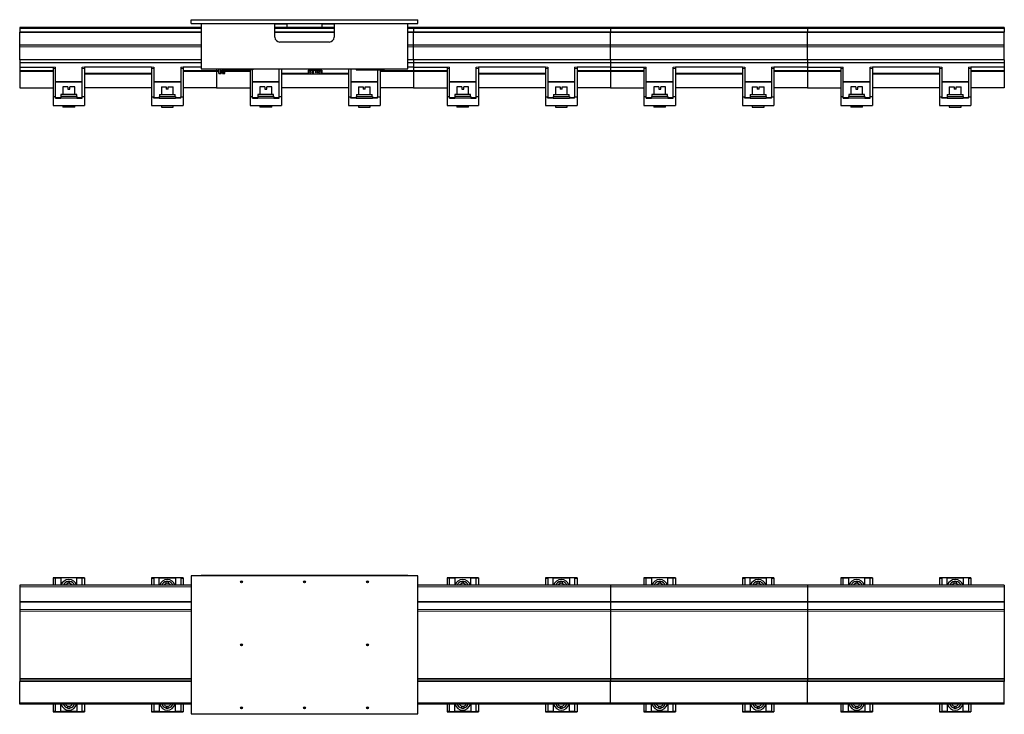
# Model space of a CAD drawing. Header units: millimetres. Extents: x 0 to 841, y 0 to 594.
# Tile 12 of 14: x 435 to 601, y 286 to 404. Entities that reach past the tile are written whole.
import ezdxf

# ---------------------------------------------------------------- set-up
doc = ezdxf.new("R2010")
doc.units = ezdxf.units.MM

msp = doc.modelspace()

# ---------------------------------------------------------------- linework, layer by layer
at = {"color": 7, "linetype": 'Continuous', "lineweight": 30}
for p, q in [((463.89, 403.35), (463.89, 404.02)), ((463.89, 404.02), (502.23, 404.02)), ((463.89, 403.35), (468.29, 403.35)), ((465.59, 403.34), (465.59, 395.69)), ((478.06, 403.34), (465.59, 403.34)), ((468.29, 403.35), (468.29, 403.34)), ((475.63, 403.35), (475.63, 403.34)), ((475.63, 403.35), (490.49, 403.35)), ((478.06, 401.07), (478.06, 403.34)), ((478.06, 403.34), (480.06, 403.34)), ((480.06, 403.34), (480.06, 402.67)), ((486.06, 402.67), (486.06, 403.34)), ((486.06, 403.34), (488.06, 403.34)), ((488.06, 403.34), (488.06, 401.07)), ((500.53, 403.34), (488.06, 403.34)), ((490.49, 403.35), (490.49, 403.34)), ((497.83, 403.35), (497.83, 403.34)), ((497.83, 403.35), (502.23, 403.35)), ((500.53, 395.69), (500.53, 403.34)), ((502.23, 403.35), (502.23, 404.02)), ((465.59, 402.67), (434.86, 402.67)), ((434.86, 402.67), (434.86, 402.51)), ((434.86, 402.51), (434.86, 401.91)), ((465.59, 401.91), (434.86, 401.91)), ((434.86, 401.85), (434.86, 401.91)), ((465.59, 401.85), (434.86, 401.85)), ((434.86, 399.74), (434.86, 401.85)), ((488.06, 402.67), (478.06, 402.67)), ((488.06, 401.91), (478.06, 401.91)), ((488.06, 401.85), (478.06, 401.85)), ((501.49, 402.67), (500.53, 402.67)), ((501.49, 401.91), (500.53, 401.91)), ((501.49, 401.85), (500.53, 401.85)), ((501.49, 402.67), (501.49, 402.51)), ((501.49, 402.51), (501.49, 401.91)), ((501.49, 401.85), (501.49, 401.91)), ((501.49, 399.74), (501.49, 401.85)), ((534.83, 402.67), (501.53, 402.67)), ((501.53, 402.67), (501.53, 402.51)), ((501.53, 402.51), (501.53, 401.91)), ((534.83, 401.91), (501.53, 401.91)), ((501.53, 401.85), (501.53, 401.91)), ((534.83, 401.85), (501.53, 401.85)), ((501.53, 399.74), (501.53, 401.85)), ((534.83, 402.67), (534.83, 402.51)), ((534.83, 402.51), (534.83, 401.91)), ((534.83, 401.85), (534.83, 401.91)), ((534.83, 399.74), (534.83, 401.85)), ((568.16, 402.67), (534.86, 402.67)), ((534.86, 402.67), (534.86, 402.51)), ((534.86, 402.51), (534.86, 401.91)), ((568.16, 401.91), (534.86, 401.91)), ((534.86, 401.85), (534.86, 401.91)), ((568.16, 401.85), (534.86, 401.85)), ((534.86, 399.74), (534.86, 401.85)), ((568.16, 402.67), (568.16, 402.51)), ((568.16, 402.51), (568.16, 401.91)), ((568.16, 401.85), (568.16, 401.91)), ((568.16, 399.74), (568.16, 401.85)), ((601.49, 402.67), (568.19, 402.67)), ((568.19, 402.67), (568.19, 402.51)), ((568.19, 402.51), (568.19, 401.91)), ((601.49, 401.91), (568.19, 401.91)), ((568.19, 401.85), (568.19, 401.91)), ((601.49, 401.85), (568.19, 401.85)), ((568.19, 399.74), (568.19, 401.85)), ((601.49, 402.67), (601.49, 402.51)), ((601.49, 402.51), (601.49, 401.91)), ((601.49, 401.85), (601.49, 401.91)), ((601.49, 399.74), (601.49, 401.85)), ((487.23, 400.24), (478.89, 400.24)), ((434.86, 399.72), (434.86, 399.74)), ((465.59, 399.72), (434.86, 399.72)), ((434.86, 399.45), (434.86, 399.72)), ((434.86, 397.22), (434.86, 399.45)), ((501.49, 399.72), (500.53, 399.72)), ((501.49, 399.72), (501.49, 399.74)), ((501.49, 399.45), (501.49, 399.72)), ((501.49, 397.22), (501.49, 399.45)), ((501.53, 399.72), (501.53, 399.74)), ((534.83, 399.72), (501.53, 399.72)), ((501.53, 399.45), (501.53, 399.72)), ((501.53, 397.22), (501.53, 399.45)), ((534.83, 399.72), (534.83, 399.74)), ((534.83, 399.45), (534.83, 399.72)), ((534.83, 397.22), (534.83, 399.45)), ((534.86, 399.72), (534.86, 399.74)), ((568.16, 399.72), (534.86, 399.72)), ((534.86, 399.45), (534.86, 399.72)), ((534.86, 397.22), (534.86, 399.45)), ((568.16, 399.72), (568.16, 399.74)), ((568.16, 399.45), (568.16, 399.72)), ((568.16, 397.22), (568.16, 399.45)), ((568.19, 399.72), (568.19, 399.74)), ((601.49, 399.72), (568.19, 399.72)), ((568.19, 399.45), (568.19, 399.72)), ((568.19, 397.22), (568.19, 399.45)), ((601.49, 399.72), (601.49, 399.74)), ((601.49, 399.45), (601.49, 399.72)), ((601.49, 397.22), (601.49, 399.45)), ((465.59, 397.22), (434.86, 397.22)), ((434.86, 397.22), (434.86, 396.72)), ((465.59, 396.72), (434.86, 396.72)), ((434.86, 396.72), (434.86, 395.99)), ((501.49, 397.22), (500.53, 397.22)), ((501.49, 396.72), (500.53, 396.72)), ((501.49, 397.22), (501.49, 396.72)), ((501.49, 396.72), (501.49, 395.99)), ((534.83, 397.22), (501.53, 397.22)), ((501.53, 397.22), (501.53, 396.72)), ((534.83, 396.72), (501.53, 396.72)), ((501.53, 396.72), (501.53, 395.99)), ((534.83, 397.22), (534.83, 396.72)), ((534.83, 396.72), (534.83, 395.99)), ((568.16, 397.22), (534.86, 397.22)), ((534.86, 397.22), (534.86, 396.72)), ((568.16, 396.72), (534.86, 396.72)), ((534.86, 396.72), (534.86, 395.99)), ((568.16, 397.22), (568.16, 396.72)), ((568.16, 396.72), (568.16, 395.99)), ((601.49, 397.22), (568.19, 397.22)), ((568.19, 397.22), (568.19, 396.72)), ((601.49, 396.72), (568.19, 396.72)), ((568.19, 396.72), (568.19, 395.99)), ((601.49, 397.22), (601.49, 396.72)), ((601.49, 396.72), (601.49, 395.99)), ((434.86, 395.99), (440.51, 395.99)), ((434.86, 395.99), (434.86, 395.42)), ((434.86, 395.42), (434.86, 395.26)), ((434.86, 395.26), (434.86, 392.49)), ((440.51, 395.99), (440.51, 395.78)), ((440.51, 395.78), (440.51, 390.99)), ((440.91, 395.78), (440.91, 395.99)), ((440.91, 390.99), (440.91, 395.78)), ((445.44, 395.78), (445.44, 395.99)), ((445.44, 390.99), (445.44, 395.78)), ((445.84, 395.99), (445.84, 395.78)), ((457.18, 395.99), (445.84, 395.99)), ((445.84, 395.78), (445.84, 390.99)), ((457.18, 395.99), (457.18, 395.78)), ((457.18, 395.78), (457.18, 390.99)), ((457.58, 395.99), (457.58, 395.78)), ((457.58, 395.78), (457.58, 390.99)), ((462.11, 395.99), (462.11, 395.78)), ((462.11, 395.78), (462.11, 390.99)), ((462.51, 395.99), (462.51, 395.78)), ((465.59, 395.99), (462.51, 395.99)), ((462.51, 395.78), (462.51, 390.99)), ((465.59, 395.69), (500.53, 395.69)), ((468.16, 395.69), (468.16, 395.42)), ((468.16, 395.42), (468.16, 395.26)), ((468.16, 395.26), (468.16, 392.49)), ((468.19, 395.69), (468.19, 395.42)), ((468.19, 395.42), (468.19, 395.26)), ((468.19, 395.26), (468.19, 392.49)), ((468.56, 394.92), (468.56, 395.69)), ((468.82, 394.92), (468.82, 395.69)), ((468.93, 395.29), (468.93, 394.92)), ((469.19, 394.92), (469.19, 395.29)), ((469.38, 394.92), (469.38, 395.69)), ((469.56, 394.92), (469.56, 395.69)), ((469.63, 395.69), (469.63, 395.52)), ((474.29, 395.52), (469.63, 395.52)), ((473.84, 395.52), (473.84, 390.99)), ((474.24, 390.99), (474.24, 395.52)), ((474.29, 395.69), (474.29, 395.52)), ((478.78, 390.99), (478.78, 395.69)), ((479.18, 395.69), (479.18, 390.99)), ((483.68, 395.45), (483.68, 394.85)), ((483.68, 395.45), (484.38, 395.45)), ((484.38, 395.45), (484.38, 394.85)), ((484.38, 395.45), (484.51, 395.45)), ((484.51, 395.45), (484.51, 394.85)), ((484.51, 395.45), (484.53, 395.45)), ((484.53, 395.45), (484.53, 394.85)), ((484.53, 395.45), (484.54, 395.45)), ((484.54, 395.45), (484.54, 394.85)), ((484.54, 395.45), (485.31, 395.45)), ((485.31, 395.45), (485.31, 394.85)), ((485.31, 395.45), (486.01, 395.45)), ((486.01, 395.45), (486.01, 394.85)), ((490.51, 395.69), (490.51, 390.99)), ((490.91, 395.69), (490.91, 390.99)), ((491.83, 395.69), (491.83, 395.52)), ((491.83, 395.52), (496.49, 395.52)), ((495.44, 395.52), (495.44, 390.99)), ((495.84, 395.52), (495.84, 390.99)), ((496.49, 395.69), (496.49, 395.52)), ((501.49, 395.99), (500.53, 395.99)), ((501.49, 395.99), (501.49, 395.42)), ((501.49, 395.42), (501.49, 395.26)), ((501.49, 395.26), (501.49, 392.49)), ((501.53, 395.99), (507.18, 395.99)), ((501.53, 395.99), (501.53, 395.42)), ((501.53, 395.42), (501.53, 395.26)), ((501.53, 395.26), (501.53, 392.49)), ((507.18, 395.99), (507.18, 395.78)), ((507.18, 395.78), (507.18, 390.99)), ((507.58, 395.78), (507.58, 395.99)), ((507.58, 390.99), (507.58, 395.78)), ((512.11, 395.78), (512.11, 395.99)), ((512.11, 390.99), (512.11, 395.78)), ((512.51, 395.99), (512.51, 395.78)), ((523.84, 395.99), (512.51, 395.99)), ((512.51, 395.78), (512.51, 390.99)), ((523.84, 395.99), (523.84, 395.78)), ((523.84, 395.78), (523.84, 390.99)), ((524.24, 395.99), (524.24, 395.78)), ((524.24, 395.78), (524.24, 390.99)), ((528.78, 395.99), (528.78, 395.78)), ((528.78, 395.78), (528.78, 390.99)), ((529.18, 395.99), (529.18, 395.78)), ((534.83, 395.99), (529.18, 395.99)), ((529.18, 395.78), (529.18, 390.99)), ((534.83, 395.99), (534.83, 395.42)), ((534.83, 395.42), (534.83, 395.26)), ((534.83, 395.26), (534.83, 392.49)), ((534.86, 395.99), (540.51, 395.99)), ((534.86, 395.99), (534.86, 395.42)), ((534.86, 395.42), (534.86, 395.26)), ((534.86, 395.26), (534.86, 392.49)), ((540.51, 395.99), (540.51, 395.78)), ((540.51, 395.78), (540.51, 390.99)), ((540.91, 395.78), (540.91, 395.99)), ((540.91, 390.99), (540.91, 395.78)), ((545.44, 395.78), (545.44, 395.99)), ((545.44, 390.99), (545.44, 395.78)), ((545.84, 395.99), (545.84, 395.78)), ((557.18, 395.99), (545.84, 395.99)), ((545.84, 395.78), (545.84, 390.99)), ((557.18, 395.99), (557.18, 395.78)), ((557.18, 395.78), (557.18, 390.99)), ((557.58, 395.99), (557.58, 395.78)), ((557.58, 395.78), (557.58, 390.99)), ((562.11, 395.99), (562.11, 395.78)), ((562.11, 395.78), (562.11, 390.99)), ((562.51, 395.99), (562.51, 395.78)), ((568.16, 395.99), (562.51, 395.99)), ((562.51, 395.78), (562.51, 390.99)), ((568.16, 395.99), (568.16, 395.42)), ((568.16, 395.42), (568.16, 395.26)), ((568.16, 395.26), (568.16, 392.49)), ((568.19, 395.99), (573.84, 395.99)), ((568.19, 395.99), (568.19, 395.42)), ((568.19, 395.42), (568.19, 395.26)), ((568.19, 395.26), (568.19, 392.49)), ((573.84, 395.99), (573.84, 395.78)), ((573.84, 395.78), (573.84, 390.99)), ((574.24, 395.78), (574.24, 395.99)), ((574.24, 390.99), (574.24, 395.78)), ((578.78, 395.78), (578.78, 395.99)), ((578.78, 390.99), (578.78, 395.78)), ((579.18, 395.99), (579.18, 395.78)), ((590.51, 395.99), (579.18, 395.99)), ((579.18, 395.78), (579.18, 390.99)), ((590.51, 395.99), (590.51, 395.78)), ((590.51, 395.78), (590.51, 390.99)), ((590.91, 395.99), (590.91, 395.78)), ((590.91, 395.78), (590.91, 390.99)), ((595.44, 395.99), (595.44, 395.78)), ((595.44, 395.78), (595.44, 390.99)), ((595.84, 395.99), (595.84, 395.78)), ((601.49, 395.99), (595.84, 395.99)), ((595.84, 395.78), (595.84, 390.99)), ((601.49, 395.99), (601.49, 395.42)), ((601.49, 395.42), (601.49, 395.26)), ((601.49, 395.26), (601.49, 392.49)), ((468.56, 394.92), (468.82, 394.92)), ((468.82, 394.92), (468.93, 394.92)), ((469.19, 394.92), (469.21, 394.92)), ((469.21, 394.92), (469.38, 394.92)), ((469.38, 394.92), (469.56, 394.92)), ((483.68, 394.85), (484.38, 394.85)), ((484.38, 394.85), (484.51, 394.85)), ((484.51, 394.85), (484.53, 394.85)), ((484.53, 394.85), (484.54, 394.85)), ((484.54, 394.85), (485.31, 394.85)), ((485.31, 394.85), (486.01, 394.85)), ((434.86, 392.49), (440.51, 392.49)), ((442.18, 392.67), (442.18, 391.37)), ((443.01, 392.67), (442.18, 392.67)), ((443.01, 392.67), (443.01, 392.24)), ((443.01, 392.24), (443.35, 392.24)), ((443.35, 392.24), (443.35, 392.67)), ((444.18, 392.67), (443.35, 392.67)), ((444.18, 391.37), (444.18, 392.67)), ((457.18, 392.49), (445.84, 392.49)), ((458.84, 392.67), (458.84, 391.37)), ((458.84, 392.67), (459.67, 392.67)), ((459.67, 392.67), (459.67, 392.24)), ((460.01, 392.24), (459.67, 392.24)), ((460.01, 392.24), (460.01, 392.67)), ((460.01, 392.67), (460.84, 392.67)), ((460.84, 391.37), (460.84, 392.67)), ((468.16, 392.49), (462.51, 392.49)), ((468.19, 392.49), (473.84, 392.49)), ((475.51, 392.67), (475.51, 391.37)), ((476.34, 392.67), (475.51, 392.67)), ((476.34, 392.67), (476.34, 392.24)), ((476.34, 392.24), (476.68, 392.24)), ((476.68, 392.24), (476.68, 392.67)), ((477.51, 392.67), (476.68, 392.67)), ((477.51, 391.37), (477.51, 392.67)), ((490.51, 392.49), (479.18, 392.49)), ((492.18, 392.67), (492.18, 391.37)), ((492.18, 392.67), (493.01, 392.67)), ((493.01, 392.67), (493.01, 392.24)), ((493.35, 392.24), (493.01, 392.24)), ((493.35, 392.24), (493.35, 392.67)), ((493.35, 392.67), (494.18, 392.67)), ((494.18, 391.37), (494.18, 392.67)), ((501.49, 392.49), (495.84, 392.49)), ((501.53, 392.49), (507.18, 392.49)), ((508.84, 392.67), (508.84, 391.37)), ((509.67, 392.67), (508.84, 392.67)), ((509.67, 392.67), (509.67, 392.24)), ((509.67, 392.24), (510.01, 392.24)), ((510.01, 392.24), (510.01, 392.67)), ((510.84, 392.67), (510.01, 392.67)), ((510.84, 391.37), (510.84, 392.67)), ((523.84, 392.49), (512.51, 392.49)), ((525.51, 392.67), (525.51, 391.37)), ((525.51, 392.67), (526.34, 392.67)), ((526.34, 392.67), (526.34, 392.24)), ((526.68, 392.24), (526.34, 392.24)), ((526.68, 392.24), (526.68, 392.67)), ((526.68, 392.67), (527.51, 392.67)), ((527.51, 391.37), (527.51, 392.67)), ((534.83, 392.49), (529.18, 392.49)), ((534.86, 392.49), (540.51, 392.49)), ((542.18, 392.67), (542.18, 391.37)), ((543.01, 392.67), (542.18, 392.67)), ((543.01, 392.67), (543.01, 392.24)), ((543.01, 392.24), (543.35, 392.24)), ((543.35, 392.24), (543.35, 392.67)), ((544.18, 392.67), (543.35, 392.67)), ((544.18, 391.37), (544.18, 392.67)), ((557.18, 392.49), (545.84, 392.49)), ((558.84, 392.67), (558.84, 391.37)), ((558.84, 392.67), (559.67, 392.67)), ((559.67, 392.67), (559.67, 392.24)), ((560.01, 392.24), (559.67, 392.24)), ((560.01, 392.24), (560.01, 392.67)), ((560.01, 392.67), (560.84, 392.67)), ((560.84, 391.37), (560.84, 392.67)), ((568.16, 392.49), (562.51, 392.49)), ((568.19, 392.49), (573.84, 392.49)), ((575.51, 392.67), (575.51, 391.37)), ((576.34, 392.67), (575.51, 392.67)), ((576.34, 392.67), (576.34, 392.24)), ((576.34, 392.24), (576.68, 392.24)), ((576.68, 392.24), (576.68, 392.67)), ((577.51, 392.67), (576.68, 392.67)), ((577.51, 391.37), (577.51, 392.67)), ((590.51, 392.49), (579.18, 392.49)), ((592.18, 392.67), (592.18, 391.37)), ((592.18, 392.67), (593.01, 392.67)), ((593.01, 392.67), (593.01, 392.24)), ((593.35, 392.24), (593.01, 392.24)), ((593.35, 392.24), (593.35, 392.67)), ((593.35, 392.67), (594.18, 392.67)), ((594.18, 391.37), (594.18, 392.67)), ((601.49, 392.49), (595.84, 392.49)), ((440.91, 390.99), (440.51, 390.99)), ((440.51, 390.99), (440.51, 389.52)), ((440.91, 390.72), (440.91, 390.99)), ((440.91, 390.72), (441.81, 390.72)), ((441.81, 391), (441.81, 390.72)), ((444.54, 391), (441.81, 391)), ((444.54, 390.72), (441.81, 390.72)), ((441.84, 391.37), (441.84, 391)), ((444.51, 391.37), (441.84, 391.37)), ((444.51, 391), (444.51, 391.37)), ((444.54, 391), (444.54, 390.72)), ((444.54, 390.72), (445.44, 390.72)), ((445.44, 390.72), (445.44, 390.99)), ((445.84, 390.99), (445.44, 390.99)), ((445.84, 390.99), (445.84, 389.52)), ((457.18, 390.99), (457.18, 389.52)), ((457.18, 390.99), (457.58, 390.99)), ((457.58, 390.72), (457.58, 390.99)), ((458.48, 390.72), (457.58, 390.72)), ((458.48, 391), (458.48, 390.72)), ((458.48, 391), (461.21, 391)), ((458.48, 390.72), (461.21, 390.72)), ((458.51, 391.37), (458.51, 391)), ((458.51, 391.37), (461.18, 391.37)), ((461.18, 391), (461.18, 391.37)), ((461.21, 391), (461.21, 390.72)), ((462.11, 390.72), (461.21, 390.72)), ((462.11, 390.72), (462.11, 390.99)), ((462.11, 390.99), (462.51, 390.99)), ((462.51, 390.99), (462.51, 389.52)), ((473.84, 390.99), (473.84, 389.52)), ((474.24, 390.99), (473.84, 390.99)), ((474.24, 390.72), (474.24, 390.99)), ((474.24, 390.72), (475.14, 390.72)), ((475.14, 391), (475.14, 390.72)), ((477.88, 391), (475.14, 391)), ((477.88, 390.72), (475.14, 390.72)), ((475.18, 391.37), (475.18, 391)), ((477.84, 391.37), (475.18, 391.37)), ((477.84, 391), (477.84, 391.37)), ((477.88, 391), (477.88, 390.72)), ((477.88, 390.72), (478.78, 390.72)), ((478.78, 390.72), (478.78, 390.99)), ((479.18, 390.99), (478.78, 390.99)), ((479.18, 390.99), (479.18, 389.52)), ((490.51, 390.99), (490.91, 390.99)), ((490.51, 390.99), (490.51, 389.52)), ((490.91, 390.72), (490.91, 390.99)), ((491.81, 390.72), (490.91, 390.72)), ((491.81, 391), (491.81, 390.72)), ((491.81, 391), (494.54, 391)), ((491.81, 390.72), (494.54, 390.72)), ((491.84, 391.37), (491.84, 391)), ((491.84, 391.37), (494.51, 391.37)), ((494.51, 391), (494.51, 391.37)), ((494.54, 391), (494.54, 390.72)), ((495.44, 390.72), (494.54, 390.72)), ((495.44, 390.72), (495.44, 390.99)), ((495.44, 390.99), (495.84, 390.99)), ((495.84, 390.99), (495.84, 389.52)), ((507.18, 390.99), (507.18, 389.52)), ((507.58, 390.99), (507.18, 390.99)), ((507.58, 390.72), (507.58, 390.99)), ((507.58, 390.72), (508.48, 390.72)), ((508.48, 391), (508.48, 390.72)), ((511.21, 391), (508.48, 391)), ((511.21, 390.72), (508.48, 390.72)), ((508.51, 391.37), (508.51, 391)), ((511.18, 391.37), (508.51, 391.37)), ((511.18, 391), (511.18, 391.37)), ((511.21, 391), (511.21, 390.72)), ((511.21, 390.72), (512.11, 390.72)), ((512.11, 390.72), (512.11, 390.99)), ((512.51, 390.99), (512.11, 390.99)), ((512.51, 390.99), (512.51, 389.52)), ((523.84, 390.99), (524.24, 390.99)), ((523.84, 390.99), (523.84, 389.52)), ((524.24, 390.72), (524.24, 390.99)), ((525.14, 390.72), (524.24, 390.72)), ((525.14, 391), (525.14, 390.72)), ((525.14, 391), (527.88, 391)), ((525.14, 390.72), (527.88, 390.72)), ((525.18, 391.37), (525.18, 391)), ((525.18, 391.37), (527.84, 391.37)), ((527.84, 391), (527.84, 391.37)), ((527.88, 391), (527.88, 390.72)), ((528.78, 390.72), (527.88, 390.72)), ((528.78, 390.72), (528.78, 390.99)), ((528.78, 390.99), (529.18, 390.99)), ((529.18, 390.99), (529.18, 389.52)), ((540.51, 390.99), (540.51, 389.52)), ((540.91, 390.99), (540.51, 390.99)), ((540.91, 390.72), (540.91, 390.99)), ((540.91, 390.72), (541.81, 390.72)), ((541.81, 391), (541.81, 390.72)), ((544.54, 391), (541.81, 391)), ((544.54, 390.72), (541.81, 390.72)), ((541.84, 391.37), (541.84, 391)), ((544.51, 391.37), (541.84, 391.37)), ((544.51, 391), (544.51, 391.37)), ((544.54, 391), (544.54, 390.72)), ((544.54, 390.72), (545.44, 390.72)), ((545.44, 390.72), (545.44, 390.99)), ((545.84, 390.99), (545.44, 390.99)), ((545.84, 390.99), (545.84, 389.52)), ((557.18, 390.99), (557.18, 389.52)), ((557.18, 390.99), (557.58, 390.99)), ((557.58, 390.72), (557.58, 390.99)), ((558.48, 390.72), (557.58, 390.72)), ((558.48, 391), (558.48, 390.72)), ((558.48, 391), (561.21, 391)), ((558.48, 390.72), (561.21, 390.72)), ((558.51, 391.37), (558.51, 391)), ((558.51, 391.37), (561.18, 391.37)), ((561.18, 391), (561.18, 391.37)), ((561.21, 391), (561.21, 390.72)), ((562.11, 390.72), (561.21, 390.72)), ((562.11, 390.72), (562.11, 390.99)), ((562.11, 390.99), (562.51, 390.99)), ((562.51, 390.99), (562.51, 389.52)), ((573.84, 390.99), (573.84, 389.52)), ((574.24, 390.99), (573.84, 390.99)), ((574.24, 390.72), (574.24, 390.99)), ((574.24, 390.72), (575.14, 390.72)), ((575.14, 391), (575.14, 390.72)), ((577.88, 391), (575.14, 391)), ((577.88, 390.72), (575.14, 390.72)), ((575.18, 391.37), (575.18, 391)), ((577.84, 391.37), (575.18, 391.37)), ((577.84, 391), (577.84, 391.37)), ((577.88, 391), (577.88, 390.72)), ((577.88, 390.72), (578.78, 390.72)), ((578.78, 390.72), (578.78, 390.99)), ((579.18, 390.99), (578.78, 390.99)), ((579.18, 390.99), (579.18, 389.52)), ((590.51, 390.99), (590.51, 389.52)), ((590.51, 390.99), (590.91, 390.99)), ((590.91, 390.72), (590.91, 390.99)), ((591.81, 390.72), (590.91, 390.72)), ((591.81, 391), (591.81, 390.72)), ((591.81, 391), (594.54, 391)), ((591.81, 390.72), (594.54, 390.72)), ((591.84, 391.37), (591.84, 391)), ((591.84, 391.37), (594.51, 391.37)), ((594.51, 391), (594.51, 391.37)), ((594.54, 391), (594.54, 390.72)), ((595.44, 390.72), (594.54, 390.72)), ((595.44, 390.72), (595.44, 390.99)), ((595.44, 390.99), (595.84, 390.99)), ((595.84, 390.99), (595.84, 389.52)), ((440.51, 389.52), (445.84, 389.52)), ((442.18, 389.52), (442.18, 389.19)), ((444.18, 389.19), (442.18, 389.19)), ((444.18, 389.19), (444.18, 389.52)), ((457.18, 389.52), (462.51, 389.52)), ((458.84, 389.52), (458.84, 389.19)), ((458.84, 389.19), (460.84, 389.19)), ((460.84, 389.19), (460.84, 389.52)), ((473.84, 389.52), (479.18, 389.52)), ((475.51, 389.52), (475.51, 389.19)), ((477.51, 389.19), (475.51, 389.19)), ((477.51, 389.19), (477.51, 389.52)), ((490.51, 389.52), (495.84, 389.52)), ((492.18, 389.52), (492.18, 389.19)), ((492.18, 389.19), (494.18, 389.19)), ((494.18, 389.19), (494.18, 389.52)), ((507.18, 389.52), (512.51, 389.52)), ((508.84, 389.52), (508.84, 389.19)), ((510.84, 389.19), (508.84, 389.19)), ((510.84, 389.19), (510.84, 389.52)), ((523.84, 389.52), (529.18, 389.52)), ((525.51, 389.52), (525.51, 389.19)), ((525.51, 389.19), (527.51, 389.19)), ((527.51, 389.19), (527.51, 389.52)), ((540.51, 389.52), (545.84, 389.52)), ((542.18, 389.52), (542.18, 389.19)), ((544.18, 389.19), (542.18, 389.19)), ((544.18, 389.19), (544.18, 389.52)), ((557.18, 389.52), (562.51, 389.52)), ((558.84, 389.52), (558.84, 389.19)), ((558.84, 389.19), (560.84, 389.19)), ((560.84, 389.19), (560.84, 389.52)), ((573.84, 389.52), (579.18, 389.52)), ((575.51, 389.52), (575.51, 389.19)), ((577.51, 389.19), (575.51, 389.19)), ((577.51, 389.19), (577.51, 389.52)), ((590.51, 389.52), (595.84, 389.52)), ((592.18, 389.52), (592.18, 389.19)), ((592.18, 389.19), (594.18, 389.19)), ((594.18, 389.19), (594.18, 389.52)), ((465.59, 310.02), (465.59, 309.92)), ((465.59, 310.02), (480.06, 310.02)), ((480.06, 310.02), (480.06, 309.92)), ((480.06, 310.02), (480.23, 310.02)), ((480.23, 310.02), (485.89, 310.02)), ((485.89, 310.02), (486.06, 310.02)), ((486.06, 310.02), (486.06, 309.92)), ((486.06, 310.02), (500.53, 310.02)), ((500.53, 310.02), (500.53, 309.92)), ((463.89, 308.32), (434.86, 308.32)), ((434.86, 308.32), (434.86, 308.05)), ((445.84, 309.58), (440.51, 309.58)), ((440.51, 309.58), (440.51, 309.54)), ((440.91, 309.54), (440.51, 309.54)), ((440.51, 309.54), (440.51, 308.32)), ((440.91, 309.55), (441.81, 309.55)), ((440.91, 309.55), (440.91, 309.54)), ((440.91, 308.32), (440.91, 309.54)), ((441.81, 309.55), (441.81, 308.32)), ((444.54, 309.55), (441.81, 309.55)), ((443.01, 308.97), (443.01, 308.63)), ((443.35, 308.63), (443.35, 308.97)), ((444.54, 308.32), (444.54, 309.55)), ((444.54, 309.55), (445.44, 309.55)), ((445.44, 309.55), (445.44, 309.54)), ((445.84, 309.54), (445.44, 309.54)), ((445.44, 308.32), (445.44, 309.54)), ((445.84, 309.58), (445.84, 309.54)), ((445.84, 309.54), (445.84, 308.32)), ((462.51, 309.58), (457.18, 309.58)), ((457.18, 309.58), (457.18, 309.54)), ((457.18, 309.54), (457.58, 309.54)), ((457.18, 309.54), (457.18, 308.32)), ((458.48, 309.55), (457.58, 309.55)), ((457.58, 309.55), (457.58, 309.54)), ((457.58, 309.54), (457.58, 308.32)), ((458.48, 308.32), (458.48, 309.55)), ((458.48, 309.55), (461.21, 309.55)), ((459.67, 308.63), (459.67, 308.97)), ((460.01, 308.97), (460.01, 308.63)), ((461.21, 309.55), (461.21, 308.32)), ((462.11, 309.55), (461.21, 309.55)), ((462.11, 309.55), (462.11, 309.54)), ((462.11, 309.54), (462.51, 309.54)), ((462.11, 309.54), (462.11, 308.32)), ((462.51, 309.58), (462.51, 309.54)), ((462.51, 309.54), (462.51, 308.32)), ((463.89, 309.92), (463.89, 286.58)), ((502.23, 309.92), (463.89, 309.92)), ((502.23, 286.58), (502.23, 309.92)), ((534.83, 308.32), (502.23, 308.32)), ((512.51, 309.58), (507.18, 309.58)), ((507.18, 309.58), (507.18, 309.54)), ((507.58, 309.54), (507.18, 309.54)), ((507.18, 309.54), (507.18, 308.32)), ((507.58, 309.55), (508.48, 309.55)), ((507.58, 309.55), (507.58, 309.54)), ((507.58, 308.32), (507.58, 309.54)), ((508.48, 309.55), (508.48, 308.32)), ((511.21, 309.55), (508.48, 309.55)), ((509.67, 308.97), (509.67, 308.63)), ((510.01, 308.63), (510.01, 308.97)), ((511.21, 308.32), (511.21, 309.55)), ((511.21, 309.55), (512.11, 309.55)), ((512.11, 309.55), (512.11, 309.54)), ((512.51, 309.54), (512.11, 309.54)), ((512.11, 308.32), (512.11, 309.54)), ((512.51, 309.58), (512.51, 309.54)), ((512.51, 309.54), (512.51, 308.32)), ((529.18, 309.58), (523.84, 309.58)), ((523.84, 309.58), (523.84, 309.54)), ((523.84, 309.54), (524.24, 309.54)), ((523.84, 309.54), (523.84, 308.32)), ((525.14, 309.55), (524.24, 309.55)), ((524.24, 309.55), (524.24, 309.54)), ((524.24, 309.54), (524.24, 308.32)), ((525.14, 308.32), (525.14, 309.55)), ((525.14, 309.55), (527.88, 309.55)), ((526.34, 308.63), (526.34, 308.97)), ((526.68, 308.97), (526.68, 308.63)), ((527.88, 309.55), (527.88, 308.32)), ((528.78, 309.55), (527.88, 309.55)), ((528.78, 309.55), (528.78, 309.54)), ((528.78, 309.54), (529.18, 309.54)), ((528.78, 309.54), (528.78, 308.32)), ((529.18, 309.58), (529.18, 309.54)), ((529.18, 309.54), (529.18, 308.32)), ((534.83, 308.32), (534.83, 308.05)), ((568.16, 308.32), (534.86, 308.32)), ((534.86, 308.32), (534.86, 308.05)), ((545.84, 309.58), (540.51, 309.58)), ((540.51, 309.58), (540.51, 309.54)), ((540.91, 309.54), (540.51, 309.54)), ((540.51, 309.54), (540.51, 308.32)), ((540.91, 309.55), (541.81, 309.55)), ((540.91, 309.55), (540.91, 309.54)), ((540.91, 308.32), (540.91, 309.54)), ((541.81, 309.55), (541.81, 308.32)), ((544.54, 309.55), (541.81, 309.55)), ((543.01, 308.97), (543.01, 308.63)), ((543.35, 308.63), (543.35, 308.97)), ((544.54, 308.32), (544.54, 309.55)), ((544.54, 309.55), (545.44, 309.55)), ((545.44, 309.55), (545.44, 309.54)), ((545.84, 309.54), (545.44, 309.54)), ((545.44, 308.32), (545.44, 309.54)), ((545.84, 309.58), (545.84, 309.54)), ((545.84, 309.54), (545.84, 308.32)), ((562.51, 309.58), (557.18, 309.58)), ((557.18, 309.58), (557.18, 309.54)), ((557.18, 309.54), (557.58, 309.54)), ((557.18, 309.54), (557.18, 308.32)), ((558.48, 309.55), (557.58, 309.55)), ((557.58, 309.55), (557.58, 309.54)), ((557.58, 309.54), (557.58, 308.32)), ((558.48, 308.32), (558.48, 309.55)), ((558.48, 309.55), (561.21, 309.55)), ((559.67, 308.63), (559.67, 308.97)), ((560.01, 308.97), (560.01, 308.63)), ((561.21, 309.55), (561.21, 308.32)), ((562.11, 309.55), (561.21, 309.55)), ((562.11, 309.55), (562.11, 309.54)), ((562.11, 309.54), (562.51, 309.54)), ((562.11, 309.54), (562.11, 308.32)), ((562.51, 309.58), (562.51, 309.54)), ((562.51, 309.54), (562.51, 308.32)), ((568.16, 308.32), (568.16, 308.05)), ((601.49, 308.32), (568.19, 308.32)), ((568.19, 308.32), (568.19, 308.05)), ((579.18, 309.58), (573.84, 309.58)), ((573.84, 309.58), (573.84, 309.54)), ((574.24, 309.54), (573.84, 309.54)), ((573.84, 309.54), (573.84, 308.32)), ((574.24, 309.55), (575.14, 309.55)), ((574.24, 309.55), (574.24, 309.54)), ((574.24, 308.32), (574.24, 309.54)), ((575.14, 309.55), (575.14, 308.32)), ((577.88, 309.55), (575.14, 309.55)), ((576.34, 308.97), (576.34, 308.63)), ((576.68, 308.63), (576.68, 308.97)), ((577.88, 308.32), (577.88, 309.55)), ((577.88, 309.55), (578.78, 309.55)), ((578.78, 309.55), (578.78, 309.54)), ((579.18, 309.54), (578.78, 309.54)), ((578.78, 308.32), (578.78, 309.54)), ((579.18, 309.58), (579.18, 309.54)), ((579.18, 309.54), (579.18, 308.32)), ((595.84, 309.58), (590.51, 309.58)), ((590.51, 309.58), (590.51, 309.54)), ((590.51, 309.54), (590.91, 309.54)), ((590.51, 309.54), (590.51, 308.32)), ((591.81, 309.55), (590.91, 309.55)), ((590.91, 309.55), (590.91, 309.54)), ((590.91, 309.54), (590.91, 308.32)), ((591.81, 308.32), (591.81, 309.55)), ((591.81, 309.55), (594.54, 309.55)), ((593.01, 308.63), (593.01, 308.97)), ((593.35, 308.97), (593.35, 308.63)), ((594.54, 309.55), (594.54, 308.32)), ((595.44, 309.55), (594.54, 309.55)), ((595.44, 309.55), (595.44, 309.54)), ((595.44, 309.54), (595.84, 309.54)), ((595.44, 309.54), (595.44, 308.32)), ((595.84, 309.58), (595.84, 309.54)), ((595.84, 309.54), (595.84, 308.32)), ((601.49, 308.32), (601.49, 308.05)), ((434.86, 308.05), (434.86, 305.58)), ((534.83, 308.05), (534.83, 305.58)), ((534.86, 308.05), (534.86, 305.58)), ((568.16, 308.05), (568.16, 305.58)), ((568.19, 308.05), (568.19, 305.58)), ((601.49, 308.05), (601.49, 305.58)), ((434.86, 305.58), (434.86, 305.46)), ((434.86, 305.46), (434.86, 304.19)), ((534.83, 305.58), (534.83, 305.46)), ((534.83, 305.46), (534.83, 304.19)), ((534.86, 305.58), (534.86, 305.46)), ((534.86, 305.46), (534.86, 304.19)), ((568.16, 305.58), (568.16, 305.46)), ((568.16, 305.46), (568.16, 304.19)), ((568.19, 305.58), (568.19, 305.46)), ((568.19, 305.46), (568.19, 304.19)), ((601.49, 305.58), (601.49, 305.46)), ((601.49, 305.46), (601.49, 304.19)), ((434.86, 304.19), (434.86, 303.95)), ((434.86, 303.95), (434.86, 292.55)), ((534.83, 304.19), (534.83, 303.95)), ((534.83, 303.95), (534.83, 292.55)), ((534.86, 304.19), (534.86, 303.95)), ((534.86, 303.95), (534.86, 292.55)), ((568.16, 304.19), (568.16, 303.95)), ((568.16, 303.95), (568.16, 292.55)), ((568.19, 304.19), (568.19, 303.95)), ((568.19, 303.95), (568.19, 292.55)), ((601.49, 304.19), (601.49, 303.95)), ((601.49, 303.95), (601.49, 292.55)), ((434.86, 292.55), (434.86, 292.31)), ((434.86, 292.31), (434.86, 292.03)), ((434.86, 288.45), (434.86, 292.03)), ((463.89, 292.03), (434.86, 292.03)), ((534.83, 292.03), (502.23, 292.03)), ((534.83, 292.55), (534.83, 292.31)), ((534.83, 292.31), (534.83, 292.03)), ((534.83, 288.45), (534.83, 292.03)), ((534.86, 292.55), (534.86, 292.31)), ((534.86, 292.31), (534.86, 292.03)), ((534.86, 288.45), (534.86, 292.03)), ((568.16, 292.03), (534.86, 292.03)), ((568.16, 292.55), (568.16, 292.31)), ((568.16, 292.31), (568.16, 292.03)), ((568.16, 288.45), (568.16, 292.03)), ((568.19, 292.55), (568.19, 292.31)), ((568.19, 292.31), (568.19, 292.03)), ((568.19, 288.45), (568.19, 292.03)), ((601.49, 292.03), (568.19, 292.03)), ((601.49, 292.55), (601.49, 292.31)), ((601.49, 292.31), (601.49, 292.03)), ((601.49, 288.45), (601.49, 292.03)), ((434.86, 288.18), (434.86, 288.45)), ((534.83, 288.18), (534.83, 288.45)), ((534.86, 288.18), (534.86, 288.45)), ((568.16, 288.18), (568.16, 288.45)), ((568.19, 288.18), (568.19, 288.45)), ((601.49, 288.18), (601.49, 288.45)), ((463.89, 288.18), (434.86, 288.18)), ((440.51, 288.18), (440.51, 286.96)), ((440.91, 286.96), (440.51, 286.96)), ((440.51, 286.96), (440.51, 286.92)), ((440.51, 286.92), (445.84, 286.92)), ((440.91, 286.96), (440.91, 288.18)), ((440.91, 286.95), (440.91, 286.96)), ((440.91, 286.95), (441.81, 286.95)), ((441.81, 286.95), (441.81, 288.18)), ((444.54, 286.95), (441.81, 286.95)), ((443.01, 287.53), (443.01, 287.87)), ((443.35, 287.87), (443.35, 287.53)), ((444.54, 288.18), (444.54, 286.95)), ((444.54, 286.95), (445.44, 286.95)), ((445.44, 286.96), (445.44, 288.18)), ((445.84, 286.96), (445.44, 286.96)), ((445.44, 286.95), (445.44, 286.96)), ((445.84, 288.18), (445.84, 286.96)), ((445.84, 286.96), (445.84, 286.92)), ((457.18, 288.18), (457.18, 286.96)), ((457.18, 286.96), (457.58, 286.96)), ((457.18, 286.96), (457.18, 286.92)), ((457.18, 286.92), (462.51, 286.92)), ((457.58, 288.18), (457.58, 286.96)), ((457.58, 286.95), (457.58, 286.96)), ((458.48, 286.95), (457.58, 286.95)), ((458.48, 288.18), (458.48, 286.95)), ((458.48, 286.95), (461.21, 286.95)), ((459.67, 287.87), (459.67, 287.53)), ((460.01, 287.53), (460.01, 287.87)), ((461.21, 286.95), (461.21, 288.18)), ((462.11, 286.95), (461.21, 286.95)), ((462.11, 288.18), (462.11, 286.96)), ((462.11, 286.96), (462.51, 286.96)), ((462.11, 286.95), (462.11, 286.96)), ((462.51, 288.18), (462.51, 286.96)), ((462.51, 286.96), (462.51, 286.92)), ((534.83, 288.18), (502.23, 288.18)), ((507.18, 288.18), (507.18, 286.96)), ((507.58, 286.96), (507.18, 286.96)), ((507.18, 286.96), (507.18, 286.92)), ((507.18, 286.92), (512.51, 286.92)), ((507.58, 286.96), (507.58, 288.18)), ((507.58, 286.95), (507.58, 286.96)), ((507.58, 286.95), (508.48, 286.95)), ((508.48, 286.95), (508.48, 288.18)), ((511.21, 286.95), (508.48, 286.95)), ((509.67, 287.53), (509.67, 287.87)), ((510.01, 287.87), (510.01, 287.53)), ((511.21, 288.18), (511.21, 286.95)), ((511.21, 286.95), (512.11, 286.95)), ((512.11, 286.96), (512.11, 288.18)), ((512.51, 286.96), (512.11, 286.96)), ((512.11, 286.95), (512.11, 286.96)), ((512.51, 288.18), (512.51, 286.96)), ((512.51, 286.96), (512.51, 286.92)), ((523.84, 288.18), (523.84, 286.96)), ((523.84, 286.96), (524.24, 286.96)), ((523.84, 286.96), (523.84, 286.92)), ((523.84, 286.92), (529.18, 286.92)), ((524.24, 288.18), (524.24, 286.96)), ((524.24, 286.95), (524.24, 286.96)), ((525.14, 286.95), (524.24, 286.95)), ((525.14, 288.18), (525.14, 286.95)), ((525.14, 286.95), (527.88, 286.95)), ((526.34, 287.87), (526.34, 287.53)), ((526.68, 287.53), (526.68, 287.87)), ((527.88, 286.95), (527.88, 288.18)), ((528.78, 286.95), (527.88, 286.95)), ((528.78, 288.18), (528.78, 286.96)), ((528.78, 286.96), (529.18, 286.96)), ((528.78, 286.95), (528.78, 286.96)), ((529.18, 288.18), (529.18, 286.96)), ((529.18, 286.96), (529.18, 286.92)), ((568.16, 288.18), (534.86, 288.18)), ((540.51, 288.18), (540.51, 286.96)), ((540.91, 286.96), (540.51, 286.96)), ((540.51, 286.96), (540.51, 286.92)), ((540.51, 286.92), (545.84, 286.92)), ((540.91, 286.96), (540.91, 288.18)), ((540.91, 286.95), (540.91, 286.96)), ((540.91, 286.95), (541.81, 286.95)), ((541.81, 286.95), (541.81, 288.18)), ((544.54, 286.95), (541.81, 286.95)), ((543.01, 287.53), (543.01, 287.87)), ((543.35, 287.87), (543.35, 287.53)), ((544.54, 288.18), (544.54, 286.95)), ((544.54, 286.95), (545.44, 286.95)), ((545.44, 286.96), (545.44, 288.18)), ((545.84, 286.96), (545.44, 286.96)), ((545.44, 286.95), (545.44, 286.96)), ((545.84, 288.18), (545.84, 286.96)), ((545.84, 286.96), (545.84, 286.92)), ((557.18, 288.18), (557.18, 286.96)), ((557.18, 286.96), (557.58, 286.96)), ((557.18, 286.96), (557.18, 286.92)), ((557.18, 286.92), (562.51, 286.92)), ((557.58, 288.18), (557.58, 286.96)), ((557.58, 286.95), (557.58, 286.96)), ((558.48, 286.95), (557.58, 286.95)), ((558.48, 288.18), (558.48, 286.95)), ((558.48, 286.95), (561.21, 286.95)), ((559.67, 287.87), (559.67, 287.53)), ((560.01, 287.53), (560.01, 287.87)), ((561.21, 286.95), (561.21, 288.18)), ((562.11, 286.95), (561.21, 286.95)), ((562.11, 288.18), (562.11, 286.96)), ((562.11, 286.96), (562.51, 286.96)), ((562.11, 286.95), (562.11, 286.96)), ((562.51, 288.18), (562.51, 286.96)), ((562.51, 286.96), (562.51, 286.92)), ((601.49, 288.18), (568.19, 288.18)), ((573.84, 288.18), (573.84, 286.96)), ((574.24, 286.96), (573.84, 286.96)), ((573.84, 286.96), (573.84, 286.92)), ((573.84, 286.92), (579.18, 286.92)), ((574.24, 286.96), (574.24, 288.18)), ((574.24, 286.95), (574.24, 286.96)), ((574.24, 286.95), (575.14, 286.95)), ((575.14, 286.95), (575.14, 288.18)), ((577.88, 286.95), (575.14, 286.95)), ((576.34, 287.53), (576.34, 287.87)), ((576.68, 287.87), (576.68, 287.53)), ((577.88, 288.18), (577.88, 286.95)), ((577.88, 286.95), (578.78, 286.95)), ((578.78, 286.96), (578.78, 288.18)), ((579.18, 286.96), (578.78, 286.96)), ((578.78, 286.95), (578.78, 286.96)), ((579.18, 288.18), (579.18, 286.96)), ((579.18, 286.96), (579.18, 286.92)), ((590.51, 288.18), (590.51, 286.96)), ((590.51, 286.96), (590.91, 286.96)), ((590.51, 286.96), (590.51, 286.92)), ((590.51, 286.92), (595.84, 286.92)), ((590.91, 288.18), (590.91, 286.96)), ((590.91, 286.95), (590.91, 286.96)), ((591.81, 286.95), (590.91, 286.95)), ((591.81, 288.18), (591.81, 286.95)), ((591.81, 286.95), (594.54, 286.95)), ((593.01, 287.87), (593.01, 287.53)), ((593.35, 287.53), (593.35, 287.87)), ((594.54, 286.95), (594.54, 288.18)), ((595.44, 286.95), (594.54, 286.95)), ((595.44, 288.18), (595.44, 286.96)), ((595.44, 286.96), (595.84, 286.96)), ((595.44, 286.95), (595.44, 286.96)), ((595.84, 288.18), (595.84, 286.96)), ((595.84, 286.96), (595.84, 286.92)), ((463.89, 286.58), (502.23, 286.58)), ((465.59, 286.48), (465.59, 286.58)), ((478.06, 286.48), (465.59, 286.48)), ((478.06, 286.48), (478.06, 286.58)), ((478.89, 286.48), (478.06, 286.48)), ((487.23, 286.48), (478.89, 286.48)), ((488.06, 286.48), (487.23, 286.48)), ((488.06, 286.48), (488.06, 286.58)), ((500.53, 286.48), (488.06, 286.48)), ((500.53, 286.48), (500.53, 286.58))]:
    msp.add_line(p, q, dxfattribs=at)
at = {"color": 8, "linetype": 'Continuous', "lineweight": 15}
for p, q in [((465.59, 402.51), (434.86, 402.51)), ((488.06, 402.51), (478.06, 402.51)), ((501.49, 402.51), (500.53, 402.51)), ((534.83, 402.51), (501.53, 402.51)), ((568.16, 402.51), (534.86, 402.51)), ((601.49, 402.51), (568.19, 402.51)), ((465.59, 399.74), (434.86, 399.74)), ((465.59, 399.45), (434.86, 399.45)), ((501.49, 399.74), (500.53, 399.74)), ((501.49, 399.45), (500.53, 399.45)), ((534.83, 399.74), (501.53, 399.74)), ((534.83, 399.45), (501.53, 399.45)), ((568.16, 399.74), (534.86, 399.74)), ((568.16, 399.45), (534.86, 399.45)), ((601.49, 399.74), (568.19, 399.74)), ((601.49, 399.45), (568.19, 399.45)), ((434.86, 395.42), (440.51, 395.42)), ((434.86, 395.26), (440.51, 395.26)), ((440.91, 395.99), (440.51, 395.99)), ((440.91, 395.78), (440.51, 395.78)), ((445.84, 395.99), (445.44, 395.99)), ((445.84, 395.78), (445.44, 395.78)), ((457.18, 394.98), (445.84, 394.98)), ((457.18, 395.99), (457.58, 395.99)), ((457.18, 395.78), (457.58, 395.78)), ((462.11, 395.99), (462.51, 395.99)), ((462.11, 395.78), (462.51, 395.78)), ((468.16, 395.42), (462.51, 395.42)), ((468.16, 395.26), (462.51, 395.26)), ((468.19, 395.42), (468.56, 395.42)), ((468.19, 395.26), (468.56, 395.26)), ((468.93, 395.26), (469.19, 395.26)), ((469.21, 394.92), (469.21, 395.69)), ((469.56, 395.42), (473.84, 395.42)), ((469.56, 395.26), (473.84, 395.26)), ((483.68, 394.98), (479.18, 394.98)), ((490.51, 394.98), (486.01, 394.98)), ((501.49, 395.42), (495.84, 395.42)), ((501.49, 395.26), (495.84, 395.26)), ((501.53, 395.42), (507.18, 395.42)), ((501.53, 395.26), (507.18, 395.26)), ((507.58, 395.99), (507.18, 395.99)), ((507.58, 395.78), (507.18, 395.78)), ((512.51, 395.99), (512.11, 395.99)), ((512.51, 395.78), (512.11, 395.78)), ((523.84, 394.98), (512.51, 394.98)), ((523.84, 395.99), (524.24, 395.99)), ((523.84, 395.78), (524.24, 395.78)), ((528.78, 395.99), (529.18, 395.99)), ((528.78, 395.78), (529.18, 395.78)), ((534.83, 395.42), (529.18, 395.42)), ((534.83, 395.26), (529.18, 395.26)), ((534.86, 395.42), (540.51, 395.42)), ((534.86, 395.26), (540.51, 395.26)), ((540.91, 395.99), (540.51, 395.99)), ((540.91, 395.78), (540.51, 395.78)), ((545.84, 395.99), (545.44, 395.99)), ((545.84, 395.78), (545.44, 395.78)), ((557.18, 394.98), (545.84, 394.98)), ((557.18, 395.99), (557.58, 395.99)), ((557.18, 395.78), (557.58, 395.78)), ((562.11, 395.99), (562.51, 395.99)), ((562.11, 395.78), (562.51, 395.78)), ((568.16, 395.42), (562.51, 395.42)), ((568.16, 395.26), (562.51, 395.26)), ((568.19, 395.42), (573.84, 395.42)), ((568.19, 395.26), (573.84, 395.26)), ((574.24, 395.99), (573.84, 395.99)), ((574.24, 395.78), (573.84, 395.78)), ((579.18, 395.99), (578.78, 395.99)), ((579.18, 395.78), (578.78, 395.78)), ((590.51, 394.98), (579.18, 394.98)), ((590.51, 395.99), (590.91, 395.99)), ((590.51, 395.78), (590.91, 395.78)), ((595.44, 395.99), (595.84, 395.99)), ((595.44, 395.78), (595.84, 395.78)), ((601.49, 395.42), (595.84, 395.42)), ((601.49, 395.26), (595.84, 395.26)), ((440.91, 393.57), (445.44, 393.57)), ((440.91, 393.47), (445.44, 393.47)), ((457.18, 394.82), (445.84, 394.82)), ((462.11, 393.57), (457.58, 393.57)), ((462.11, 393.47), (457.58, 393.47)), ((474.24, 393.57), (478.78, 393.57)), ((474.24, 393.47), (478.78, 393.47)), ((490.51, 394.82), (479.18, 394.82)), ((495.44, 393.57), (490.91, 393.57)), ((495.44, 393.47), (490.91, 393.47)), ((507.58, 393.57), (512.11, 393.57)), ((507.58, 393.47), (512.11, 393.47)), ((523.84, 394.82), (512.51, 394.82)), ((528.78, 393.57), (524.24, 393.57)), ((528.78, 393.47), (524.24, 393.47)), ((540.91, 393.57), (545.44, 393.57)), ((540.91, 393.47), (545.44, 393.47)), ((557.18, 394.82), (545.84, 394.82)), ((562.11, 393.57), (557.58, 393.57)), ((562.11, 393.47), (557.58, 393.47)), ((574.24, 393.57), (578.78, 393.57)), ((574.24, 393.47), (578.78, 393.47)), ((590.51, 394.82), (579.18, 394.82)), ((595.44, 393.57), (590.91, 393.57)), ((595.44, 393.47), (590.91, 393.47)), ((440.91, 390.83), (441.81, 390.83)), ((444.54, 390.83), (445.44, 390.83)), ((458.48, 390.83), (457.58, 390.83)), ((462.11, 390.83), (461.21, 390.83)), ((474.24, 390.83), (475.14, 390.83)), ((477.88, 390.83), (478.78, 390.83)), ((491.81, 390.83), (490.91, 390.83)), ((495.44, 390.83), (494.54, 390.83)), ((507.58, 390.83), (508.48, 390.83)), ((511.21, 390.83), (512.11, 390.83)), ((525.14, 390.83), (524.24, 390.83)), ((528.78, 390.83), (527.88, 390.83)), ((540.91, 390.83), (541.81, 390.83)), ((544.54, 390.83), (545.44, 390.83)), ((558.48, 390.83), (557.58, 390.83)), ((562.11, 390.83), (561.21, 390.83)), ((574.24, 390.83), (575.14, 390.83)), ((577.88, 390.83), (578.78, 390.83)), ((591.81, 390.83), (590.91, 390.83)), ((595.44, 390.83), (594.54, 390.83)), ((480.23, 310.02), (480.23, 309.92)), ((485.89, 310.02), (485.89, 309.92)), ((463.89, 308.05), (434.86, 308.05)), ((534.83, 308.05), (502.23, 308.05)), ((568.16, 308.05), (534.86, 308.05)), ((601.49, 308.05), (568.19, 308.05)), ((463.89, 305.58), (434.86, 305.58)), ((463.89, 305.46), (434.86, 305.46)), ((534.83, 305.58), (502.23, 305.58)), ((534.83, 305.46), (502.23, 305.46)), ((568.16, 305.58), (534.86, 305.58)), ((568.16, 305.46), (534.86, 305.46)), ((601.49, 305.58), (568.19, 305.58)), ((601.49, 305.46), (568.19, 305.46)), ((463.89, 304.19), (434.86, 304.19)), ((463.89, 303.95), (434.86, 303.95)), ((534.83, 304.19), (502.23, 304.19)), ((534.83, 303.95), (502.23, 303.95)), ((568.16, 304.19), (534.86, 304.19)), ((568.16, 303.95), (534.86, 303.95)), ((601.49, 304.19), (568.19, 304.19)), ((601.49, 303.95), (568.19, 303.95)), ((463.89, 292.55), (434.86, 292.55)), ((463.89, 292.31), (434.86, 292.31)), ((534.83, 292.55), (502.23, 292.55)), ((534.83, 292.31), (502.23, 292.31)), ((568.16, 292.55), (534.86, 292.55)), ((568.16, 292.31), (534.86, 292.31)), ((601.49, 292.55), (568.19, 292.55)), ((601.49, 292.31), (568.19, 292.31)), ((463.89, 288.45), (434.86, 288.45)), ((534.83, 288.45), (502.23, 288.45)), ((568.16, 288.45), (534.86, 288.45)), ((601.49, 288.45), (568.19, 288.45)), ((478.89, 286.48), (478.89, 286.58)), ((487.23, 286.48), (487.23, 286.58))]:
    msp.add_line(p, q, dxfattribs=at)
at = {"color": 7, "linetype": 'Continuous', "lineweight": 30}
for centre, radius in [((483.98, 395.14), 0.15), ((485.03, 395.15), 0.133), ((485.71, 395.14), 0.15), ((472.39, 308.92), 0.168), ((472.39, 308.92), 0.142), ((483.06, 308.92), 0.168), ((483.06, 308.92), 0.142), ((493.73, 308.92), 0.168), ((493.73, 308.92), 0.142), ((472.39, 298.25), 0.168), ((472.39, 298.25), 0.142), ((493.73, 298.25), 0.168), ((493.73, 298.25), 0.142), ((472.39, 287.58), 0.167), ((472.39, 287.58), 0.142), ((483.06, 287.58), 0.167), ((483.06, 287.58), 0.142), ((493.73, 287.58), 0.167), ((493.73, 287.58), 0.142)]:
    msp.add_circle(centre, radius, dxfattribs=at)
for centre, radius, start, end in [((478.89, 401.07), 0.833, 180, 270), ((487.23, 401.07), 0.833, 270, 0), ((469.06, 395.29), 0.133, 0, 180), ((443.18, 307.98), 1.33, 14.4775, 165.5225), ((443.18, 307.98), 1, 99.7878, 160.5288), ((443.18, 307.98), 0.667, 104.7736, 150), ((443.18, 307.98), 1, 80.2122, 99.7878), ((443.18, 307.98), 0.667, 75.2264, 104.7736), ((443.18, 307.98), 1, 19.4712, 80.2122), ((443.18, 307.98), 0.667, 30, 75.2264), ((459.84, 307.98), 1.33, 14.4775, 165.5225), ((459.84, 307.98), 1, 99.7878, 160.5288), ((459.84, 307.98), 0.667, 104.7736, 150), ((459.84, 307.98), 1, 80.2122, 99.7878), ((459.84, 307.98), 0.667, 75.2264, 104.7736), ((459.84, 307.98), 1, 19.4712, 80.2122), ((459.84, 307.98), 0.667, 30, 75.2264), ((509.84, 307.98), 1.33, 14.4775, 165.5225), ((509.84, 307.98), 1, 99.7878, 160.5288), ((509.84, 307.98), 0.667, 104.7736, 150), ((509.84, 307.98), 1, 80.2122, 99.7878), ((509.84, 307.98), 0.667, 75.2264, 104.7736), ((509.84, 307.98), 1, 19.4712, 80.2122), ((509.84, 307.98), 0.667, 30, 75.2264), ((526.51, 307.98), 1.33, 14.4775, 165.5225), ((526.51, 307.98), 1, 99.7878, 160.5288), ((526.51, 307.98), 0.667, 104.7736, 150), ((526.51, 307.98), 1, 80.2122, 99.7878), ((526.51, 307.98), 0.667, 75.2264, 104.7736), ((526.51, 307.98), 1, 19.4712, 80.2122), ((526.51, 307.98), 0.667, 30, 75.2264), ((543.18, 307.98), 1.33, 14.4775, 165.5225), ((543.18, 307.98), 1, 99.7878, 160.5288), ((543.18, 307.98), 0.667, 104.7736, 150), ((543.18, 307.98), 1, 80.2122, 99.7878), ((543.18, 307.98), 0.667, 75.2264, 104.7736), ((543.18, 307.98), 1, 19.4712, 80.2122), ((543.18, 307.98), 0.667, 30, 75.2264), ((559.84, 307.98), 1.33, 14.4775, 165.5225), ((559.84, 307.98), 1, 99.7878, 160.5288), ((559.84, 307.98), 0.667, 104.7736, 150), ((559.84, 307.98), 1, 80.2122, 99.7878), ((559.84, 307.98), 0.667, 75.2264, 104.7736), ((559.84, 307.98), 1, 19.4712, 80.2122), ((559.84, 307.98), 0.667, 30, 75.2264), ((576.51, 307.98), 1.33, 14.4775, 165.5225), ((576.51, 307.98), 1, 99.7878, 160.5288), ((576.51, 307.98), 0.667, 104.7736, 150), ((576.51, 307.98), 1, 80.2122, 99.7878), ((576.51, 307.98), 0.667, 75.2264, 104.7736), ((576.51, 307.98), 1, 19.4712, 80.2122), ((576.51, 307.98), 0.667, 30, 75.2264), ((593.18, 307.98), 1.33, 14.4775, 165.5225), ((593.18, 307.98), 1, 99.7878, 160.5288), ((593.18, 307.98), 0.667, 104.7736, 150), ((593.18, 307.98), 1, 80.2122, 99.7878), ((593.18, 307.98), 0.667, 75.2264, 104.7736), ((593.18, 307.98), 1, 19.4712, 80.2122), ((593.18, 307.98), 0.667, 30, 75.2264), ((443.18, 288.52), 1.33, 194.4775, 345.5225), ((443.18, 288.52), 1, 199.4712, 260.2122), ((443.18, 288.52), 0.667, 210, 255.2264), ((443.18, 288.52), 0.667, 255.2264, 284.7736), ((443.18, 288.52), 1, 260.2122, 279.7878), ((443.18, 288.52), 0.667, 284.7736, 330), ((443.18, 288.52), 1, 279.7878, 340.5288), ((459.84, 288.52), 1.33, 194.4775, 345.5225), ((459.84, 288.52), 1, 199.4712, 260.2122), ((459.84, 288.52), 0.667, 210, 255.2264), ((459.84, 288.52), 0.667, 255.2264, 284.7736), ((459.84, 288.52), 1, 260.2122, 279.7878), ((459.84, 288.52), 0.667, 284.7736, 330), ((459.84, 288.52), 1, 279.7878, 340.5288), ((509.84, 288.52), 1.33, 194.4775, 345.5225), ((509.84, 288.52), 1, 199.4712, 260.2122), ((509.84, 288.52), 0.667, 210, 255.2264), ((509.84, 288.52), 0.667, 255.2264, 284.7736), ((509.84, 288.52), 1, 260.2122, 279.7878), ((509.84, 288.52), 0.667, 284.7736, 330), ((509.84, 288.52), 1, 279.7878, 340.5288), ((526.51, 288.52), 1.33, 194.4775, 345.5225), ((526.51, 288.52), 1, 199.4712, 260.2122), ((526.51, 288.52), 0.667, 210, 255.2264), ((526.51, 288.52), 0.667, 255.2264, 284.7736), ((526.51, 288.52), 1, 260.2122, 279.7878), ((526.51, 288.52), 0.667, 284.7736, 330), ((526.51, 288.52), 1, 279.7878, 340.5288), ((543.18, 288.52), 1.33, 194.4775, 345.5225), ((543.18, 288.52), 1, 199.4712, 260.2122), ((543.18, 288.52), 0.667, 210, 255.2264), ((543.18, 288.52), 0.667, 255.2264, 284.7736), ((543.18, 288.52), 1, 260.2122, 279.7878), ((543.18, 288.52), 0.667, 284.7736, 330), ((543.18, 288.52), 1, 279.7878, 340.5288), ((559.84, 288.52), 1.33, 194.4775, 345.5225), ((559.84, 288.52), 1, 199.4712, 260.2122), ((559.84, 288.52), 0.667, 210, 255.2264), ((559.84, 288.52), 0.667, 255.2264, 284.7736), ((559.84, 288.52), 1, 260.2122, 279.7878), ((559.84, 288.52), 0.667, 284.7736, 330), ((559.84, 288.52), 1, 279.7878, 340.5288), ((576.51, 288.52), 1.33, 194.4775, 345.5225), ((576.51, 288.52), 1, 199.4712, 260.2122), ((576.51, 288.52), 0.667, 210, 255.2264), ((576.51, 288.52), 0.667, 255.2264, 284.7736), ((576.51, 288.52), 1, 260.2122, 279.7878), ((576.51, 288.52), 0.667, 284.7736, 330), ((576.51, 288.52), 1, 279.7878, 340.5288), ((593.18, 288.52), 1.33, 194.4775, 345.5225), ((593.18, 288.52), 1, 199.4712, 260.2122), ((593.18, 288.52), 0.667, 210, 255.2264), ((593.18, 288.52), 0.667, 255.2264, 284.7736), ((593.18, 288.52), 1, 260.2122, 279.7878), ((593.18, 288.52), 0.667, 284.7736, 330), ((593.18, 288.52), 1, 279.7878, 340.5288)]:
    msp.add_arc(centre, radius, start, end, dxfattribs=at)

doc.saveas('drawing.dxf')
